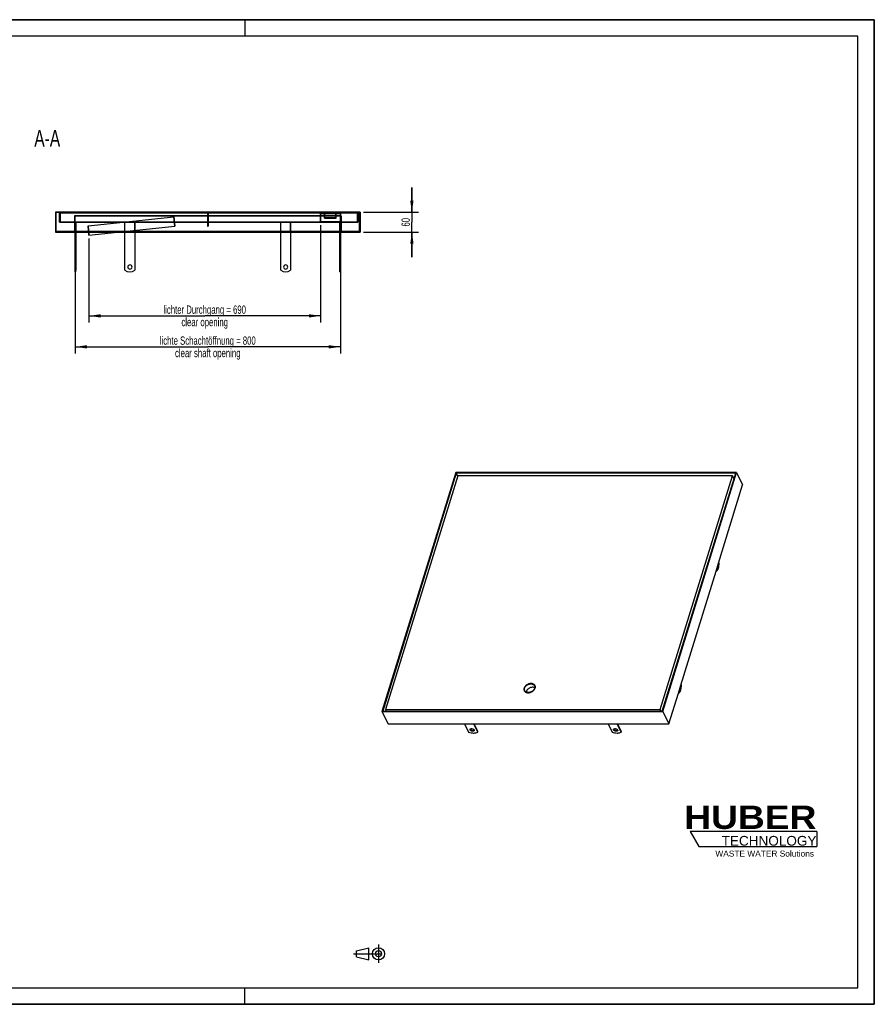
# Model space of a CAD drawing. Header units: millimetres. Extents: x 0 to 4200, y 0 to 2970.
# Tile 2 of 2: x 1621 to 4200, y 0 to 2970. Entities that reach past the tile are written whole.
import ezdxf

# ---------------------------------------------------------------- set-up
doc = ezdxf.new("R2010")
doc.units = ezdxf.units.MM
doc.header["$LTSCALE"] = 231
doc.linetypes.add('CENTER', pattern=[0.6, 0.375, -0.075, 0.075, -0.075])
doc.layers.get('0').update_dxf_attribs({"linetype": 'CONTINUOUS'})
for name, color, linetype in [('_2D-BEM', 7, 'CONTINUOUS'), ('_ZEICHNUNGSELEM', 7, 'CONTINUOUS'), ('HUBER_Logo_BL0', 7, 'CONTINUOUS')]:
    doc.layers.add(name, color=color, linetype=linetype)
doc.styles.get("Standard").update_dxf_attribs({"font": 'txt', "width": 0.7})
doc.styles.add('TEXTSTYLE_2', font='ariblk.ttf')
doc.styles.add('TEXTSTYLE_3', font='arial.ttf')
doc.dimstyles.new('DIMSTYLE_1', dxfattribs={"dimtxt": 25, "dimasz": 35, "dimexe": 2, "dimexo": 1, "dimtad": 1, "dimdec": 1, "dimtxsty": 'STANDARD', "dimblk": '_FILLED', "dimblk1": '_FILLED', "dimblk2": '_FILLED', "dimcen": 0.09, "dimadec": 1, "dimazin": 2, "dimtp": 0.3, "dimtm": 0.3, "dimtfac": 1, "dimtdec": 1, "dimtofl": 0, "dimtmove": 0, "dimatfit": 3, "dimldrblk": '_FILLED', "dimfxl": 1, "dimtolj": 1, "dimarcsym": 0})
doc.dimstyles.new('DIMSTYLE_2', dxfattribs={"dimtxt": 25, "dimasz": 35, "dimexe": 2, "dimexo": 1, "dimtad": 1, "dimdec": 1, "dimtxsty": 'STANDARD', "dimblk": '_FILLED', "dimblk1": '_FILLED', "dimblk2": '_FILLED', "dimcen": 0.09, "dimadec": 1, "dimazin": 2, "dimtp": 0.8, "dimtm": 0.8, "dimtfac": 1, "dimtdec": 1, "dimtofl": 0, "dimtmove": 0, "dimatfit": 3, "dimldrblk": '_FILLED', "dimfxl": 1, "dimtolj": 1, "dimarcsym": 0})

# ---------------------------------------------------------------- blocks, each defined once
blk = doc.blocks.new('HUBER_LOGO_BL0', base_point=(3837.5, 503.7))
at = {"layer": 'HUBER_Logo_BL0', "color": 5, "linetype": 'CONTINUOUS'}
for p, q in [((4026.4, 521), (3643.9, 521)), ((3643.9, 521), (3670.9, 476)), ((4026.4, 521), (4026.4, 476)), ((3670.9, 476), (4026.4, 476))]:
    blk.add_line(p, q, dxfattribs=at)
at = {"layer": 'HUBER_Logo_BL0', "color": 2, "linetype": 'CONTINUOUS', "attachment_point": 3, "line_spacing_factor": 0.78}
for s, insert, char_height, width, style in [('HUBER\\P\\fArial;\\H29.25;TECHNOLOGY ', (4025.4, 599.1), 70.2, 387.672, 'TEXTSTYLE_2'), ('WASTE WATER Solutions', (4018, 463.6), 18, 297.033, 'TEXTSTYLE_3')]:
    blk.add_mtext(s, dxfattribs=dict(at, insert=insert, char_height=char_height, width=width, style=style))
blk = doc.blocks.new('_FILLED')
at = {"color": 0, "linetype": 'BYBLOCK'}
blk.add_solid([(0, 0), (-1, 0.143), (-1, -0.143)], dxfattribs=at)
blk = doc.blocks.new('*D0')
at = {"layer": '_2D-BEM', "color": 2, "linetype": 'CONTINUOUS'}
for p, q in [((2804.6, 2389), (2804.6, 2464)), ((2804.6, 2464), (2804.6, 2359)), ((2658.7, 2389), (2824.6, 2389)), ((2804.6, 2254), (2804.6, 2359)), ((2658.7, 2329), (2824.6, 2329)), ((2804.6, 2329), (2804.6, 2254))]:
    blk.add_line(p, q, dxfattribs=at)
at = {"layer": '_2D-BEM', "color": 2, "linetype": 'CONTINUOUS', "xscale": 35, "yscale": 35, "zscale": 35}
for p, rotation in [((2804.6, 2389), 270), ((2804.6, 2329), 90)]:
    blk.add_blockref('_FILLED', p, dxfattribs=dict(at, rotation=rotation))
at = {"layer": '_2D-BEM', "color": 2, "linetype": 'CONTINUOUS', "insert": (2773.3, 2359), "char_height": 25, "width": 58.929, "attachment_point": 2, "rotation": 90, "line_spacing_factor": 0.9}
blk.add_mtext('60', dxfattribs=at)
blk = doc.blocks.new('*D4')
at = {"layer": '_2D-BEM', "color": 2, "linetype": 'CONTINUOUS'}
for p, q in [((1788.7, 2319), (1788.7, 1963.2)), ((2588.7, 2319), (2588.7, 1963.2)), ((1788.7, 1983.2), (2188.7, 1983.2)), ((2588.7, 1983.2), (2188.7, 1983.2))]:
    blk.add_line(p, q, dxfattribs=at)
at = {"layer": '_2D-BEM', "color": 2, "linetype": 'CONTINUOUS', "xscale": 35, "yscale": 35, "zscale": 35, "rotation": 180}
blk.add_blockref('_FILLED', (1788.7, 1983.2), dxfattribs=at)
at = {"layer": '_2D-BEM', "color": 2, "linetype": 'CONTINUOUS', "xscale": 35, "yscale": 35, "zscale": 35}
blk.add_blockref('_FILLED', (2588.7, 1983.2), dxfattribs=at)
at = {"layer": '_2D-BEM', "color": 2, "linetype": 'CONTINUOUS', "insert": (2188.7, 2014.5), "char_height": 25, "width": 696.786, "attachment_point": 2, "line_spacing_factor": 0.9}
blk.add_mtext('lichte Schachtöffnung = 800\\Pclear shaft opening', dxfattribs=at)
blk = doc.blocks.new('*D5')
at = {"layer": '_2D-BEM', "color": 2, "linetype": 'CONTINUOUS'}
for p, q in [((2528.7, 2350), (2528.7, 2082.9)), ((1830.1, 2310.1), (1830.1, 2082.9)), ((1830.1, 2082.9), (1830.1, 2056.6)), ((2528.7, 2082.9), (2528.7, 2056.6)), ((1830.1, 2076.6), (2179.4, 2076.6)), ((2528.7, 2076.6), (2179.4, 2076.6))]:
    blk.add_line(p, q, dxfattribs=at)
at = {"layer": '_2D-BEM', "color": 2, "linetype": 'CONTINUOUS', "xscale": 35, "yscale": 35, "zscale": 35, "rotation": 180}
blk.add_blockref('_FILLED', (1830.1, 2076.6), dxfattribs=at)
at = {"layer": '_2D-BEM', "color": 2, "linetype": 'CONTINUOUS', "xscale": 35, "yscale": 35, "zscale": 35}
blk.add_blockref('_FILLED', (2528.7, 2076.6), dxfattribs=at)
at = {"layer": '_2D-BEM', "color": 2, "linetype": 'CONTINUOUS', "insert": (2179.4, 2107.9), "char_height": 25, "width": 608.036, "attachment_point": 2, "line_spacing_factor": 0.9}
blk.add_mtext('lichter Durchgang = 690\\Pclear opening', dxfattribs=at)
blk = doc.blocks.new('PROJEKTIONSMETHODE_1_BL1', base_point=(2680, 152.5))
at = {"color": 2, "linetype": 'CENTER'}
for p, q in [((2703.8, 180), (2703.8, 125)), ((2628.7, 152.5), (2731.3, 152.5))]:
    blk.add_line(p, q, dxfattribs=at)
at = {"color": 2, "linetype": 'CONTINUOUS'}
for p, q in [((2637.8, 161.7), (2674.5, 170.8)), ((2637.8, 143.3), (2637.8, 161.7)), ((2674.5, 134.2), (2674.5, 170.8)), ((2637.8, 143.3), (2674.5, 134.2))]:
    blk.add_line(p, q, dxfattribs=at)
for radius in [18.3, 9.17]:
    blk.add_circle((2703.8, 152.5), radius, dxfattribs=at)

msp = doc.modelspace()

# ---------------------------------------------------------------- linework, layer by layer
at = {"color": 7, "linetype": 'CONTINUOUS'}
for p, q in [((0, 2970), (4200, 2970)), ((4200, 0), (4200, 2970)), ((2540.94, 2389), (2558.69, 2389)), ((2540.94, 2387), (2558.69, 2387)), ((2558.69, 2389), (2558.69, 2387)), ((2558.69, 2389), (2558.69, 2387)), ((3143.42, 953.59), (3143.56, 953.29)), ((0, 0), (4200, 0))]:
    msp.add_line(p, q, dxfattribs=at)
at = {"color": 3, "linetype": 'CONTINUOUS'}
for p, q in [((4200, 2970), (0, 2970)), ((2300, 2970), (2300, 2920)), ((4200, 2970), (4200, 0)), ((2300, 0), (2300, 50)), ((4200, 0), (0, 0))]:
    msp.add_line(p, q, dxfattribs=at)
at = {"color": 5, "linetype": 'CONTINUOUS'}
for p, q in [((4150, 2920), (50, 2920)), ((4150, 50), (4150, 2920)), ((50, 50), (4150, 50))]:
    msp.add_line(p, q, dxfattribs=at)
at = {"color": 6, "linetype": 'CONTINUOUS'}
for p, q in [((1728.69, 2389), (1728.69, 2329)), ((1728.69, 2389), (2648.69, 2389)), ((2648.69, 2389), (1728.69, 2389)), ((1728.69, 2389), (1728.69, 2329)), ((1730.69, 2389), (2646.69, 2389)), ((2646.69, 2389), (1730.69, 2389)), ((1730.69, 2331), (1730.69, 2389)), ((1730.69, 2331), (1730.69, 2389)), ((1741.19, 2389), (2641.19, 2389)), ((2641.19, 2389), (1741.19, 2389)), ((1741.19, 2359), (1741.19, 2389)), ((1741.19, 2359), (1741.19, 2389)), ((2639.19, 2387), (1743.19, 2387)), ((1743.19, 2387), (2639.19, 2387)), ((1743.19, 2387), (1743.19, 2359)), ((1743.19, 2387), (1743.19, 2359)), ((1786.69, 2378), (1786.69, 2331)), ((1786.69, 2378), (2590.69, 2378)), ((2590.69, 2378), (1786.69, 2378)), ((1786.69, 2378), (1786.69, 2331)), ((2588.69, 2378), (1788.69, 2378)), ((1788.69, 2378), (2588.69, 2378)), ((1788.69, 2329), (1788.69, 2378)), ((1788.69, 2329), (1788.69, 2378)), ((2187.69, 2387), (2189.69, 2387)), ((2189.69, 2387), (2187.69, 2387)), ((2187.69, 2387), (2187.69, 2347)), ((2187.69, 2387), (2187.69, 2347)), ((2189.69, 2387), (2189.69, 2347)), ((2189.69, 2387), (2189.69, 2347)), ((2528.69, 2384), (2528.69, 2358)), ((2528.69, 2360), (2528.69, 2384)), ((2588.69, 2384), (2528.69, 2384)), ((2588.69, 2384), (2528.69, 2384)), ((2576.19, 2389), (2541.19, 2389)), ((2541.19, 2389), (2576.19, 2389)), ((2541.19, 2371.5), (2541.19, 2389)), ((2541.19, 2371.5), (2541.19, 2389)), ((2542.19, 2389), (2575.19, 2389)), ((2575.19, 2389), (2542.19, 2389)), ((2542.19, 2372.5), (2542.19, 2389)), ((2542.19, 2372.5), (2542.19, 2389)), ((2558.69, 2389), (2576.44, 2389)), ((2558.69, 2387), (2576.44, 2387)), ((2575.19, 2372.5), (2575.19, 2389)), ((2575.19, 2372.5), (2575.19, 2389)), ((2576.19, 2371.5), (2576.19, 2389)), ((2576.19, 2371.5), (2576.19, 2389)), ((2576.44, 2387), (2576.44, 2389)), ((2588.69, 2378), (2588.69, 2384)), ((2588.69, 2384), (2588.69, 2378)), ((2588.69, 2378), (2588.69, 2360)), ((2588.69, 2329), (2588.69, 2378)), ((2588.69, 2378), (2588.69, 2358)), ((2588.69, 2329), (2588.69, 2378)), ((2590.69, 2378), (2590.69, 2331)), ((2590.69, 2378), (2590.69, 2331)), ((2639.19, 2387), (2639.19, 2359)), ((2639.19, 2387), (2639.19, 2359)), ((2641.19, 2389), (2641.19, 2359)), ((2641.19, 2359), (2641.19, 2389)), ((2646.69, 2331), (2646.69, 2389)), ((2646.69, 2331), (2646.69, 2389)), ((2648.69, 2389), (2648.69, 2329)), ((2648.69, 2389), (2648.69, 2329)), ((2641.19, 2359), (1741.19, 2359)), ((1741.19, 2359), (2641.19, 2359)), ((2639.19, 2359), (1743.19, 2359)), ((1743.19, 2359), (2639.19, 2359)), ((1788.69, 2329), (1788.69, 2359)), ((1788.69, 2329), (1788.69, 2359)), ((1788.69, 2329), (1788.69, 2359)), ((1788.69, 2329), (1788.69, 2359)), ((1788.69, 2359), (1790.69, 2359)), ((1788.69, 2359), (1790.69, 2359)), ((1788.69, 2359), (1790.69, 2359)), ((1788.69, 2359), (1790.69, 2359)), ((1790.69, 2359), (1790.69, 2214)), ((1790.69, 2214), (1790.69, 2359)), ((1790.69, 2359), (1790.69, 2214)), ((1790.69, 2214), (1790.69, 2359)), ((1827.24, 2347.92), (2085.83, 2374.92)), ((1827.24, 2347.92), (2085.83, 2374.92)), ((1830.15, 2320.07), (1827.24, 2347.92)), ((1827.24, 2347.92), (1830.15, 2320.07)), ((1830.15, 2320.07), (2088.74, 2347.07)), ((1830.15, 2320.07), (2088.74, 2347.07)), ((1938.69, 2329), (1938.69, 2359)), ((1938.69, 2359), (1968.69, 2359)), ((1938.69, 2359), (1968.69, 2359)), ((1938.69, 2329), (1938.69, 2359)), ((1938.69, 2359), (1968.69, 2359)), ((1938.69, 2214), (1938.69, 2359)), ((1938.69, 2214), (1938.69, 2359)), ((1938.69, 2359), (1968.69, 2359)), ((1968.69, 2329), (1968.69, 2359)), ((1968.69, 2329), (1968.69, 2359)), ((1968.69, 2359), (1968.69, 2214)), ((1968.69, 2359), (1968.69, 2214)), ((2088.74, 2347.07), (2085.83, 2374.92)), ((2085.83, 2374.92), (2088.74, 2347.07)), ((2189.69, 2347), (2187.69, 2347)), ((2187.69, 2347), (2189.69, 2347)), ((2408.69, 2329), (2408.69, 2359)), ((2408.69, 2359), (2438.69, 2359)), ((2408.69, 2359), (2438.69, 2359)), ((2408.69, 2329), (2408.69, 2359)), ((2408.69, 2359), (2438.69, 2359)), ((2408.69, 2214), (2408.69, 2359)), ((2408.69, 2214), (2408.69, 2359)), ((2408.69, 2359), (2438.69, 2359)), ((2438.69, 2329), (2438.69, 2359)), ((2438.69, 2329), (2438.69, 2359)), ((2438.69, 2359), (2438.69, 2214)), ((2438.69, 2359), (2438.69, 2214)), ((2528.69, 2358), (2528.69, 2360)), ((2588.69, 2360), (2528.69, 2360)), ((2588.69, 2360), (2528.69, 2360)), ((2588.69, 2358), (2528.69, 2358)), ((2588.69, 2358), (2528.69, 2358)), ((2576.19, 2371.5), (2541.19, 2371.5)), ((2541.19, 2371.5), (2576.19, 2371.5)), ((2575.19, 2372.5), (2542.19, 2372.5)), ((2542.19, 2372.5), (2575.19, 2372.5)), ((2586.69, 2359), (2586.69, 2214)), ((2586.69, 2214), (2586.69, 2359)), ((2586.69, 2359), (2586.69, 2214)), ((2586.69, 2214), (2586.69, 2359)), ((2588.69, 2359), (2586.69, 2359)), ((2588.69, 2359), (2586.69, 2359)), ((2588.69, 2359), (2586.69, 2359)), ((2588.69, 2359), (2586.69, 2359)), ((2588.69, 2358), (2588.69, 2360)), ((2588.69, 2329), (2588.69, 2359)), ((2588.69, 2329), (2588.69, 2359)), ((2588.69, 2329), (2588.69, 2359)), ((2588.69, 2329), (2588.69, 2359)), ((1728.69, 2329), (2648.69, 2329)), ((2648.69, 2329), (1728.69, 2329)), ((1730.69, 2331), (2646.69, 2331)), ((2646.69, 2331), (1730.69, 2331)), ((1786.69, 2331), (2590.69, 2331)), ((2590.69, 2331), (1786.69, 2331)), ((1788.69, 2329), (1938.69, 2329)), ((1938.69, 2329), (1788.69, 2329)), ((1788.69, 2329), (1788.69, 2214)), ((1788.69, 2214), (1788.69, 2329)), ((1788.69, 2329), (1788.69, 2214)), ((1788.69, 2214), (1788.69, 2329)), ((1968.69, 2329), (1938.69, 2329)), ((1968.69, 2329), (1938.69, 2329)), ((1938.69, 2214), (1938.69, 2329)), ((1938.69, 2214), (1938.69, 2329)), ((1968.69, 2329), (2408.69, 2329)), ((2408.69, 2329), (1968.69, 2329)), ((1968.69, 2329), (1968.69, 2214)), ((1968.69, 2329), (1968.69, 2214)), ((2438.69, 2329), (2408.69, 2329)), ((2438.69, 2329), (2408.69, 2329)), ((2408.69, 2214), (2408.69, 2329)), ((2408.69, 2214), (2408.69, 2329)), ((2438.69, 2329), (2588.69, 2329)), ((2588.69, 2329), (2438.69, 2329)), ((2438.69, 2329), (2438.69, 2214)), ((2438.69, 2329), (2438.69, 2214)), ((2588.69, 2329), (2588.69, 2214)), ((2588.69, 2214), (2588.69, 2329)), ((2588.69, 2329), (2588.69, 2214)), ((2588.69, 2214), (2588.69, 2329)), ((1788.69, 2224), (1788.69, 2230.5)), ((1788.69, 2224), (1788.69, 2230.5)), ((1788.69, 2230.5), (1790.69, 2230.5)), ((1788.69, 2230.5), (1790.69, 2230.5)), ((1790.69, 2224), (1790.69, 2230.5)), ((1790.69, 2224), (1790.69, 2230.5)), ((2586.69, 2224), (2586.69, 2230.5)), ((2586.69, 2224), (2586.69, 2230.5)), ((2586.69, 2230.5), (2588.69, 2230.5)), ((2586.69, 2230.5), (2588.69, 2230.5)), ((2588.69, 2224), (2588.69, 2230.5)), ((2588.69, 2224), (2588.69, 2230.5)), ((1788.69, 2217.5), (1788.69, 2224)), ((1788.69, 2217.5), (1788.69, 2224)), ((1788.69, 2217.5), (1790.69, 2217.5)), ((1788.69, 2217.5), (1790.69, 2217.5)), ((1788.69, 2209), (1788.69, 2214)), ((1788.69, 2209), (1788.69, 2214)), ((1788.69, 2214), (1790.69, 2214)), ((1788.69, 2214), (1790.69, 2214)), ((1788.69, 2214), (1790.69, 2214)), ((1788.69, 2214), (1790.69, 2214)), ((1788.69, 2209), (1790.69, 2209)), ((1788.69, 2209), (1790.69, 2209)), ((1790.69, 2217.5), (1790.69, 2224)), ((1790.69, 2217.5), (1790.69, 2224)), ((1790.69, 2209), (1790.69, 2214)), ((1790.69, 2209), (1790.69, 2214)), ((2586.69, 2217.5), (2586.69, 2224)), ((2586.69, 2217.5), (2586.69, 2224)), ((2586.69, 2217.5), (2588.69, 2217.5)), ((2586.69, 2217.5), (2588.69, 2217.5)), ((2586.69, 2209), (2586.69, 2214)), ((2586.69, 2209), (2586.69, 2214)), ((2588.69, 2214), (2586.69, 2214)), ((2588.69, 2214), (2586.69, 2214)), ((2588.69, 2214), (2586.69, 2214)), ((2588.69, 2214), (2586.69, 2214)), ((2586.69, 2209), (2588.69, 2209)), ((2586.69, 2209), (2588.69, 2209)), ((2588.69, 2217.5), (2588.69, 2224)), ((2588.69, 2217.5), (2588.69, 2224)), ((2588.69, 2209), (2588.69, 2214)), ((2588.69, 2209), (2588.69, 2214)), ((2936.99, 1603.75), (2714.29, 883.09)), ((2938.35, 1602.18), (2716.62, 884.66)), ((2943.18, 1593.96), (2725.32, 888.96)), ((3784.37, 1603.75), (2936.99, 1603.75)), ((2942.87, 1592.97), (2938.35, 1602.18)), ((3782.04, 1602.18), (2938.35, 1602.18)), ((3772.13, 1593.96), (2943.18, 1593.96)), ((3554.27, 888.96), (3772.13, 1593.96)), ((3560.31, 884.66), (3782.04, 1602.18)), ((3561.67, 883.09), (3784.37, 1603.75)), ((3776.65, 1584.75), (3772.13, 1593.96)), ((3784.37, 1603.75), (3802.67, 1566.45)), ((3729.75, 1330.49), (3802.67, 1566.45)), ((3615.98, 962.32), (3722.49, 1306.99)), ((3722.49, 1306.99), (3729.75, 1330.49)), ((3722.51, 1307.05), (3722.55, 1306.97)), ((3724.39, 1306.97), (3722.55, 1306.97)), ((3723.22, 1309.35), (3724.39, 1306.97)), ((3731.65, 1330.47), (3730.48, 1332.85)), ((3176.41, 959.39), (3175.48, 961.3)), ((3608.72, 938.82), (3615.98, 962.32)), ((3617.88, 962.31), (3616.71, 964.69)), ((3144.98, 943.99), (3144.06, 945.88)), ((3579.97, 845.79), (3608.72, 938.82)), ((3608.74, 938.89), (3608.78, 938.81)), ((3610.62, 938.81), (3608.78, 938.81)), ((3609.45, 941.19), (3610.62, 938.81)), ((2714.29, 883.09), (2732.59, 845.79)), ((2714.29, 883.09), (3561.67, 883.09)), ((2716.62, 884.66), (3560.31, 884.66)), ((2725.32, 888.96), (2727.43, 884.66)), ((2725.32, 888.96), (3554.27, 888.96)), ((3556.39, 884.66), (3554.27, 888.96)), ((3561.67, 883.09), (3579.97, 845.79)), ((2732.59, 845.79), (3579.97, 845.79)), ((2963.61, 845.79), (2975.62, 821.31)), ((3003.25, 821.31), (2991.24, 845.79)), ((3003.74, 822.87), (2992.49, 845.79)), ((3396.5, 845.79), (3408.52, 821.31)), ((3436.15, 821.31), (3424.14, 845.79)), ((3436.64, 822.87), (3425.39, 845.79)), ((3003.25, 821.31), (3003.74, 822.87)), ((3436.15, 821.31), (3436.64, 822.87))]:
    msp.add_line(p, q, dxfattribs=at)
for centre, radius, start, end in [((1953.69, 2224), 6.5, 0, 180), ((1953.69, 2224), 6.5, 0, 180), ((1953.69, 2224), 6.5, 0, 180), ((1953.69, 2224), 6.5, 0, 180), ((2423.69, 2224), 6.5, 0, 180), ((2423.69, 2224), 6.5, 0, 180), ((2423.69, 2224), 6.5, 0, 180), ((2423.69, 2224), 6.5, 0, 180), ((1953.69, 2234), 25, 233.1301, 306.8699), ((1953.69, 2234), 25, 233.1301, 306.8699), ((1953.69, 2234), 25, 233.1301, 306.8699), ((1953.69, 2234), 25, 233.1301, 306.8699), ((1953.69, 2224), 6.5, 180, 360), ((1953.69, 2224), 6.5, 180, 360), ((1953.69, 2224), 6.5, 180, 360), ((1953.69, 2224), 6.5, 180, 360), ((2423.69, 2234), 25, 233.1301, 306.8699), ((2423.69, 2234), 25, 233.1301, 306.8699), ((2423.69, 2234), 25, 233.1301, 306.8699), ((2423.69, 2234), 25, 233.1301, 306.8699), ((2423.69, 2224), 6.5, 180, 360), ((2423.69, 2224), 6.5, 180, 360), ((2423.69, 2224), 6.5, 180, 360), ((2423.69, 2224), 6.5, 180, 360), ((3153, 948.69), 9.52, 191.76188, 197.62314), ((3152.18, 949.87), 9.3, 206.15549, 214.62952), ((3152.82, 948.63), 9.33, 197.63608, 201.64825)]:
    msp.add_arc(centre, radius, start, end, dxfattribs=at)
at = {"color": 7, "linetype": 'CONTINUOUS'}
for centre, radius, start, end in [((3167.77, 955.93), 9.54, 34.84745, 40.97306), ((3167.94, 956.05), 9.33, 30.2443, 34.83335)]:
    msp.add_arc(centre, radius, start, end, dxfattribs=at)
at = {"color": 6, "linetype": 'CONTINUOUS'}
for points, knots in [([(3724.39, 1306.97), (3724.94, 1307.34), (3726.01, 1308.34), (3727.36, 1310.3), (3728.58, 1312.77), (3729.63, 1315.7), (3730.48, 1319.02), (3731.35, 1323.97), (3731.63, 1327.84), (3731.65, 1330.47)], [0, 0, 0, 0, 0.0785852, 0.1719706, 0.280895, 0.4045237, 0.5410099, 0.6878245, 1, 1, 1, 1]), ([(3727.35, 1322.71), (3727.26, 1322.1), (3727.03, 1320.99), (3726.62, 1319.93), (3726.36, 1319.49)], [0, 0, 0, 0, 0.5494371, 1, 1, 1, 1]), ([(3143.42, 953.59), (3143.01, 952.27), (3142.71, 950.21), (3143.1, 947.56), (3143.55, 946.34), (3143.83, 945.77)], [0, 0, 0, 0, 0.5161113, 0.7604342, 1, 1, 1, 1]), ([(3144.06, 945.88), (3143.55, 946.91), (3142.92, 949.25), (3143.28, 952.99), (3144.84, 956.71), (3147.44, 960.18), (3150.92, 963.16), (3156.29, 966.19), (3160.96, 967.3), (3164, 967.3)], [0, 0, 0, 0, 0.1016378, 0.2094454, 0.3270742, 0.4548933, 0.5905731, 0.7300602, 1, 1, 1, 1]), ([(3144.95, 946.32), (3144.48, 947.29), (3143.88, 949.5), (3144.22, 953.02), (3145.69, 956.53), (3148.15, 959.8), (3151.42, 962.62), (3156.49, 965.47), (3160.89, 966.51), (3163.76, 966.51)], [0, 0, 0, 0, 0.1016378, 0.2094454, 0.3270742, 0.4548933, 0.5905731, 0.7300602, 1, 1, 1, 1]), ([(3144.53, 944.58), (3144.9, 944.04), (3145.78, 943.02), (3148, 941.29), (3151.56, 939.88), (3156.39, 939.5), (3161.49, 940.37), (3165.61, 942.06), (3168.65, 943.95), (3171.38, 946.09), (3174.17, 949.17), (3175.66, 952.11), (3176.11, 953.59)], [0, 0, 0, 0, 0.0509692, 0.1036247, 0.2161598, 0.3402855, 0.4739807, 0.6124647, 0.6817449, 0.7499714, 0.880374, 1, 1, 1, 1]), ([(3168.79, 956.26), (3167.71, 956.26), (3165.51, 956.06), (3162.25, 955.23), (3159.11, 953.89), (3156.2, 952.11), (3153.66, 949.95), (3150.99, 946.81), (3149.66, 943.99), (3149.29, 942.09)], [0, 0, 0, 0, 0.1256667, 0.2561412, 0.3889699, 0.5214302, 0.6508404, 0.7748731, 1, 1, 1, 1]), ([(3175.48, 961.3), (3175.98, 960.27), (3176.61, 957.93), (3176.25, 954.19), (3174.7, 950.47), (3172.09, 947), (3168.61, 944.02), (3163.24, 940.98), (3158.57, 939.88), (3155.53, 939.88)], [0, 0, 0, 0, 0.1016378, 0.2094454, 0.3270742, 0.4548933, 0.5905731, 0.7300602, 1, 1, 1, 1]), ([(3174.58, 960.86), (3175.05, 959.89), (3175.65, 957.68), (3175.31, 954.15), (3173.84, 950.64), (3171.38, 947.38), (3168.11, 944.56), (3163.04, 941.7), (3158.64, 940.66), (3155.77, 940.66)], [0, 0, 0, 0, 0.1016378, 0.2094454, 0.3270742, 0.4548933, 0.5905731, 0.7300602, 1, 1, 1, 1]), ([(3163.76, 966.51), (3164.95, 966.51), (3167.25, 966.29), (3170.4, 965.18), (3172.96, 963.37), (3174.15, 961.73), (3174.58, 960.86)], [0, 0, 0, 0, 0.2779461, 0.5349542, 0.7731448, 1, 1, 1, 1]), ([(3164, 967.3), (3165.26, 967.3), (3167.7, 967.06), (3171.04, 965.89), (3173.76, 963.97), (3175.02, 962.22), (3175.48, 961.3)], [0, 0, 0, 0, 0.2779461, 0.5349542, 0.7731448, 1, 1, 1, 1]), ([(3175.27, 954.84), (3174.32, 955.32), (3172.18, 956.04), (3169.95, 956.26), (3168.79, 956.26)], [0, 0, 0, 0, 0.4810412, 1, 1, 1, 1]), ([(3610.62, 938.81), (3611.17, 939.18), (3612.24, 940.18), (3613.59, 942.13), (3614.81, 944.6), (3615.86, 947.54), (3616.71, 950.86), (3617.58, 955.81), (3617.85, 959.68), (3617.88, 962.31)], [0, 0, 0, 0, 0.0785852, 0.1719706, 0.280895, 0.4045237, 0.5410099, 0.6878245, 1, 1, 1, 1]), ([(3613.58, 954.55), (3613.49, 953.94), (3613.26, 952.83), (3612.84, 951.77), (3612.58, 951.33)], [0, 0, 0, 0, 0.5494371, 1, 1, 1, 1]), ([(3155.53, 939.88), (3154.27, 939.88), (3151.83, 940.12), (3148.49, 941.29), (3145.78, 943.21), (3144.51, 944.96), (3144.06, 945.88)], [0, 0, 0, 0, 0.2779461, 0.5349542, 0.7731448, 1, 1, 1, 1]), ([(3155.77, 940.66), (3154.58, 940.66), (3152.29, 940.89), (3149.13, 941.99), (3146.58, 943.8), (3145.38, 945.45), (3144.95, 946.32)], [0, 0, 0, 0, 0.2779461, 0.5349542, 0.7731448, 1, 1, 1, 1]), ([(2975.62, 821.31), (2978.09, 820.3), (2983.14, 818.78), (2989.59, 818.06), (2994.48, 818.32), (2998.69, 819.06), (3001.63, 820.21), (3003.25, 821.31)], [0, 0, 0, 0, 0.2805507, 0.5507882, 0.6767437, 0.7942312, 1, 1, 1, 1]), ([(2980.4, 827.52), (2980.25, 827.83), (2980.03, 828.47), (2980.08, 829.15), (2980.18, 829.44)], [0, 0, 0, 0, 0.5259905, 1, 1, 1, 1]), ([(2980.18, 829.44), (2980.24, 829.64), (2980.42, 830.03), (2980.87, 830.53), (2981.46, 830.94), (2982.46, 831.37), (2983.99, 831.63), (2985.98, 831.5), (2988.01, 830.97), (2989.87, 830.1), (2991.39, 828.96), (2992.13, 828.01), (2992.37, 827.52)], [0, 0, 0, 0, 0.0431793, 0.0886339, 0.1381072, 0.192582, 0.3167507, 0.457719, 0.606659, 0.752863, 0.8862435, 1, 1, 1, 1]), ([(2992.6, 825.6), (2992.54, 825.41), (2992.35, 825.02), (2991.91, 824.52), (2991.32, 824.11), (2990.31, 823.67), (2988.78, 823.42), (2986.79, 823.55), (2984.76, 824.07), (2982.9, 824.95), (2981.38, 826.09), (2980.64, 827.04), (2980.4, 827.52)], [0, 0, 0, 0, 0.0431793, 0.0886339, 0.1381072, 0.192582, 0.3167507, 0.457719, 0.606659, 0.752863, 0.8862435, 1, 1, 1, 1]), ([(2980.88, 829.09), (2980.84, 829.18), (2980.69, 829.53), (2980.59, 829.9), (2980.57, 830.18)], [0, 0, 0, 0, 0.2647701, 1, 1, 1, 1]), ([(2992.68, 826.43), (2992.11, 825.72), (2990.57, 825.11), (2988.46, 825), (2986.59, 825.26), (2984.75, 825.84), (2983.09, 826.71), (2981.76, 827.78), (2981.1, 828.65), (2980.88, 829.09)], [0, 0, 0, 0, 0.2033044, 0.3330527, 0.4748792, 0.6206856, 0.7616158, 0.8897486, 1, 1, 1, 1]), ([(2992.37, 827.52), (2992.53, 827.21), (2992.74, 826.58), (2992.69, 825.9), (2992.6, 825.6)], [0, 0, 0, 0, 0.5259905, 1, 1, 1, 1]), ([(3408.52, 821.31), (3410.99, 820.3), (3416.04, 818.78), (3422.49, 818.06), (3427.38, 818.32), (3431.59, 819.06), (3434.53, 820.21), (3436.15, 821.31)], [0, 0, 0, 0, 0.2805507, 0.5507882, 0.6767437, 0.7942312, 1, 1, 1, 1]), ([(3413.3, 827.52), (3413.15, 827.83), (3412.93, 828.47), (3412.98, 829.15), (3413.07, 829.44)], [0, 0, 0, 0, 0.5259905, 1, 1, 1, 1]), ([(3413.07, 829.44), (3413.14, 829.64), (3413.32, 830.03), (3413.77, 830.53), (3414.36, 830.94), (3415.36, 831.37), (3416.89, 831.63), (3418.88, 831.5), (3420.91, 830.97), (3422.77, 830.1), (3424.29, 828.96), (3425.03, 828.01), (3425.27, 827.52)], [0, 0, 0, 0, 0.0431793, 0.0886339, 0.1381072, 0.192582, 0.3167507, 0.457719, 0.606659, 0.752863, 0.8862435, 1, 1, 1, 1]), ([(3425.5, 825.6), (3425.43, 825.41), (3425.25, 825.02), (3424.8, 824.52), (3424.21, 824.11), (3423.21, 823.67), (3421.68, 823.42), (3419.69, 823.55), (3417.66, 824.07), (3415.8, 824.95), (3414.28, 826.09), (3413.54, 827.04), (3413.3, 827.52)], [0, 0, 0, 0, 0.0431793, 0.0886339, 0.1381072, 0.192582, 0.3167507, 0.457719, 0.606659, 0.752863, 0.8862435, 1, 1, 1, 1]), ([(3413.78, 829.09), (3413.74, 829.18), (3413.58, 829.53), (3413.49, 829.9), (3413.47, 830.18)], [0, 0, 0, 0, 0.2647701, 1, 1, 1, 1]), ([(3425.58, 826.43), (3425.01, 825.72), (3423.47, 825.11), (3421.36, 825), (3419.49, 825.26), (3417.65, 825.84), (3415.99, 826.71), (3414.66, 827.78), (3414, 828.65), (3413.78, 829.09)], [0, 0, 0, 0, 0.2033044, 0.3330527, 0.4748792, 0.6206856, 0.7616158, 0.8897486, 1, 1, 1, 1]), ([(3425.27, 827.52), (3425.42, 827.21), (3425.64, 826.58), (3425.59, 825.9), (3425.5, 825.6)], [0, 0, 0, 0, 0.5259905, 1, 1, 1, 1])]:
    msp.add_open_spline(points, degree=3, knots=knots, dxfattribs=at)
at = {"color": 7, "linetype": 'CONTINUOUS'}
msp.add_open_spline([(3176.11, 953.59), (3176.39, 954.47), (3176.74, 956.24), (3176.63, 958.9), (3175.85, 961.36), (3174.43, 963.52), (3172.44, 965.27), (3169.97, 966.55), (3167.12, 967.33), (3162.88, 967.67), (3157.29, 966.71), (3152.12, 964.21), (3148.53, 961.4), (3145.6, 958.3), (3144.01, 955.52), (3143.42, 953.59)], degree=3, knots=[0, 0, 0, 0, 0.0573512, 0.1115585, 0.1639442, 0.2162532, 0.2702489, 0.3273006, 0.38815, 0.4528851, 0.5913067, 0.7350751, 0.805914, 0.8743157, 1, 1, 1, 1], dxfattribs=at)

# ---------------------------------------------------------------- block references
at = {"color": 2, "linetype": 'CONTINUOUS'}
msp.add_blockref('PROJEKTIONSMETHODE_1_BL1', (2680, 152.5), dxfattribs=at)
at = {"layer": 'HUBER_Logo_BL0'}
msp.add_blockref('HUBER_LOGO_BL0', (3837.5, 503.74), dxfattribs=at)

# ---------------------------------------------------------------- texts
at = {"layer": '_ZEICHNUNGSELEM', "color": 2, "linetype": 'CONTINUOUS', "insert": (1743.26, 2637.37), "char_height": 50, "width": 182.1429, "attachment_point": 3, "line_spacing_factor": 0.9}
msp.add_mtext('A-A', dxfattribs=at)

# ---------------------------------------------------------------- dimensions: what is measured, and where the dimension line sits
at = {"layer": '_2D-BEM', "color": 2, "linetype": 'CONTINUOUS'}
dim = msp.add_linear_dim(base=(2804.6, 2329), p1=(2657.69, 2389), p2=(2657.69, 2329), angle=270, dimstyle='DIMSTYLE_1', dxfattribs=at)
dim.commit()
dim.dimension.update_dxf_attribs({"geometry": '*D0', "text_midpoint": (2804.6, 2355.43), "dimtype": 160})
for base, p1, p2, text, picture, middle in [((1830.15, 2076.64), (2528.69, 2351), (1830.15, 2311.07), 'lichter Durchgang = 690\\Pclear opening', '*D5', (2179.42, 2076.64)), ((1788.69, 1983.21), (2588.69, 2320), (1788.69, 2320), 'lichte Schachtöffnung = <>\\Pclear shaft opening', '*D4', (2188.69, 1983.21))]:
    dim = msp.add_linear_dim(base=base, p1=p1, p2=p2, angle=180, text=text, dimstyle='DIMSTYLE_2', dxfattribs=at)
    dim.commit()
    dim.dimension.update_dxf_attribs({"geometry": picture, "text_midpoint": middle, "dimtype": 160})

doc.saveas('drawing.dxf')
